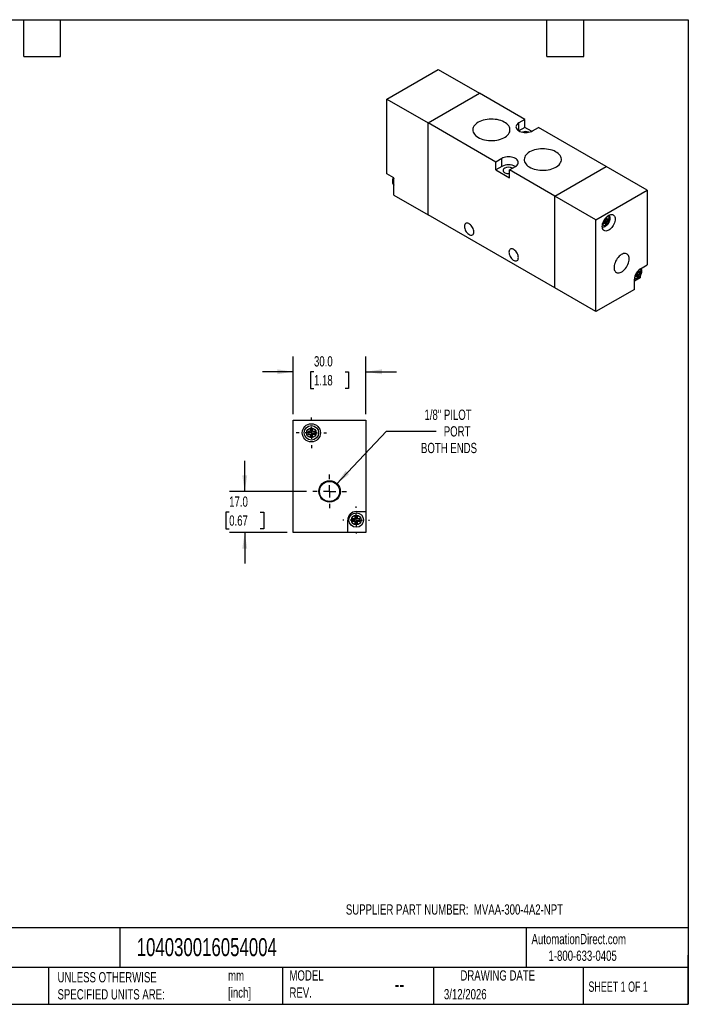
# Model space of a CAD drawing. Header units: millimetres. Extents: x 13 to 546, y 13 to 419.
# Tile 2 of 2: x 270 to 546, y 13 to 419. Entities that reach past the tile are written whole.
import ezdxf

# ---------------------------------------------------------------- set-up
doc = ezdxf.new("R2010")
doc.units = ezdxf.units.MM
doc.header["$LTSCALE"] = 2
doc.linetypes.add('SLD-Center', pattern=[19.05, 15.24, -1.27, 1.27, -1.27])
doc.linetypes.add('SLD-Solid', pattern=[0])
doc.layers.add('CENTER', color=40, linetype='SLD-Center')
doc.layers.add('DIMENSIONS', color=140, linetype='SLD-Solid', lineweight=25)
doc.layers.add('TEXT', color=140, linetype='SLD-Solid', lineweight=25)
doc.styles.add('SLDTEXTSTYLE0', font='TXT', dxfattribs={"width": 0.7})
doc.styles.add('SLDTEXTSTYLE1', font='TXT', dxfattribs={"width": 0.65})
doc.dimstyles.new('SLDDIMSTYLE4', dxfattribs={"dimtxt": 4.316016, "dimasz": 6.604, "dimexe": 0, "dimexo": 0.0625, "dimgap": 1.079004, "dimtad": 0, "dimtih": 1, "dimtoh": 1, "dimdec": 1, "dimrnd": 1e-09, "dimzin": 4, "dimdsep": 46, "dimtxsty": 'SLDTEXTSTYLE0', "dimsah": 1, "dimcen": 0.09, "dimadec": 0, "dimazin": 1, "dimtfac": 1, "dimtdec": 1, "dimtmove": 0, "dimatfit": 0, "dimfxl": 0, "dimfrac": 2, "dimtolj": 1, "dimtzin": 12, "dimarcsym": 0})
doc.dimstyles.new('SLDDIMSTYLE5', dxfattribs={"dimtxt": 4.316016, "dimasz": 6.604, "dimexe": 0, "dimexo": 0.0625, "dimgap": 1.079004, "dimtad": 0, "dimtih": 1, "dimtoh": 1, "dimdec": 1, "dimrnd": 1e-09, "dimzin": 12, "dimdsep": 46, "dimtxsty": 'SLDTEXTSTYLE0', "dimsah": 1, "dimcen": 0, "dimadec": 0, "dimazin": 3, "dimtfac": 1, "dimtdec": 1, "dimtofl": 0, "dimtmove": 0, "dimatfit": 3, "dimfxl": 0, "dimfrac": 2, "dimtolj": 1, "dimtzin": 12, "dimarcsym": 0})

# ---------------------------------------------------------------- blocks, each defined once
blk = doc.blocks.new('_D_5')
at = {"layer": 'DIMENSIONS'}
for p, q in [((363.02, 224.38), (363.02, 237.08)), ((388.53, 224.38), (356.67, 224.38)), ((356.6, 215.88), (355.15, 215.88)), ((355.15, 215.88), (355.15, 209.02)), ((369.43, 215.88), (370.88, 215.88)), ((370.88, 215.88), (370.88, 209.02)), ((355.15, 209.02), (356.6, 209.02)), ((380.48, 207.38), (356.67, 207.38)), ((363.02, 207.38), (363.02, 194.68)), ((370.88, 209.02), (369.43, 209.02))]:
    blk.add_line(p, q, dxfattribs=at)
for points in [[(363.02, 224.38), (364.03, 230.98), (362, 230.98)], [(363.02, 207.38), (362, 200.77), (364.03, 200.77)]]:
    blk.add_solid(points, dxfattribs=at)
at = {"layer": 'DIMENSIONS', "char_height": 4.233, "attachment_point": 1, "style": 'SLDTEXTSTYLE0'}
for s, insert in [('17.0', (356.6, 222.3)), ('0.67', (356.6, 214.48))]:
    blk.add_mtext(s, dxfattribs=dict(at, insert=insert))
blk = doc.blocks.new('_D_6')
at = {"layer": 'DIMENSIONS'}
for p, q in [((383.02, 256.32), (383.02, 280.13)), ((413.02, 256.32), (413.02, 280.13)), ((383.02, 273.78), (370.32, 273.78)), ((391.6, 273.78), (390.15, 273.78)), ((390.15, 273.78), (390.15, 266.92)), ((404.43, 273.78), (405.88, 273.78)), ((405.88, 273.78), (405.88, 266.92)), ((413.02, 273.78), (425.72, 273.78)), ((390.15, 266.92), (391.6, 266.92)), ((405.88, 266.92), (404.43, 266.92))]:
    blk.add_line(p, q, dxfattribs=at)
for points in [[(383.02, 273.78), (376.41, 274.79), (376.41, 272.76)], [(413.02, 273.78), (419.62, 272.76), (419.62, 274.79)]]:
    blk.add_solid(points, dxfattribs=at)
at = {"layer": 'DIMENSIONS', "char_height": 4.233, "attachment_point": 1, "style": 'SLDTEXTSTYLE0'}
for s, insert in [('30.0', (391.6, 280.2)), ('1.18', (391.6, 272.38))]:
    blk.add_mtext(s, dxfattribs=dict(at, insert=insert))
blk = doc.blocks.new('_D_7')
at = {"layer": 'DIMENSIONS'}
for p, q in [((400.85, 227.38), (421.48, 249.27)), ((421.48, 249.27), (441.98, 249.27))]:
    blk.add_line(p, q, dxfattribs=at)
blk.add_solid([(400.85, 227.38), (406.12, 231.49), (404.64, 232.88)], dxfattribs=at)
at = {"layer": 'DIMENSIONS', "char_height": 4.233, "attachment_point": 1, "style": 'SLDTEXTSTYLE0'}
for s, insert in [('1/8" PILOT', (437.2, 258.16)), ('PORT', (445.16, 251.3)), ('BOTH ENDS', (435.77, 244.44))]:
    blk.add_mtext(s, dxfattribs=dict(at, insert=insert))
blk = doc.blocks.new('SW_CENTERMARKSYMBOL_2')
at = {"layer": 'CENTER', "color": 0}
for p, q in [((0, 5.08), (0, 6.95)), ((-5.08, 0), (-6.95, 0)), ((0, 0), (-2.54, 0)), ((0, 0), (0, 2.54)), ((0, 0), (0, -2.54)), ((0, 0), (2.54, 0)), ((5.08, 0), (6.95, 0)), ((0, -5.08), (0, -6.95))]:
    blk.add_line(p, q, dxfattribs=at)
blk = doc.blocks.new('SW_CENTERMARKSYMBOL_3')
at = {"layer": 'CENTER', "color": 0}
for p, q in [((0, 5.08), (0, 5.54)), ((-5.08, 0), (-5.54, 0)), ((0, 0), (-2.54, 0)), ((0, 0), (0, 2.54)), ((0, 0), (0, -2.54)), ((0, 0), (2.54, 0)), ((5.08, 0), (5.54, 0)), ((0, -5.08), (0, -5.54))]:
    blk.add_line(p, q, dxfattribs=at)
blk = doc.blocks.new('SW_CENTERMARKSYMBOL_4')
at = {"layer": 'CENTER', "color": 0}
for p, q in [((0, 5.08), (0, 6.29)), ((-5.08, 0), (-6.29, 0)), ((0, 0), (-2.54, 0)), ((0, 0), (0, 2.54)), ((0, 0), (0, -2.54)), ((0, 0), (2.54, 0)), ((5.08, 0), (6.29, 0)), ((0, -5.08), (0, -6.29))]:
    blk.add_line(p, q, dxfattribs=at)

msp = doc.modelspace()

# ---------------------------------------------------------------- linework, layer by layer
for p, q in [((421.69, 386.28), (442.91, 398.53)), ((442.91, 398.53), (459.88, 388.73)), ((421.69, 386.28), (438.66, 376.49)), ((421.69, 355.5), (421.69, 386.28)), ((438.66, 376.49), (459.88, 388.73)), ((438.7, 376.47), (459.91, 388.71)), ((459.88, 388.73), (459.88, 388.69)), ((478.62, 377.92), (459.91, 388.71)), ((438.66, 338.6), (438.66, 376.49)), ((438.7, 338.58), (438.7, 376.47)), ((466.59, 360.36), (438.7, 376.47)), ((478.62, 377.92), (476.14, 376.49)), ((476.14, 373.22), (476.14, 376.49)), ((478.62, 374.65), (476.14, 373.22)), ((478.62, 374.65), (478.62, 377.92)), ((481.42, 373.03), (478.62, 374.65)), ((481.8, 373.22), (484.27, 374.65)), ((512.17, 358.55), (484.27, 374.65)), ((469.07, 361.79), (466.59, 360.36)), ((469.07, 358.53), (469.07, 361.79)), ((466.59, 357.1), (466.59, 360.36)), ((469.07, 358.53), (466.59, 357.1)), ((472.25, 357.1), (474.73, 358.53)), ((490.95, 346.3), (512.17, 358.55)), ((490.99, 346.28), (512.13, 358.49)), ((491.02, 346.26), (512.24, 358.51)), ((512.13, 358.49), (512.17, 358.46)), ((512.17, 358.55), (512.17, 358.46)), ((529.17, 348.73), (512.24, 358.51)), ((424.59, 353.83), (421.69, 355.5)), ((424.59, 346.72), (424.59, 353.83)), ((466.59, 357.1), (472.25, 353.83)), ((472.25, 353.83), (472.25, 357.1)), ((490.95, 346.3), (472.25, 357.1)), ((424.59, 346.72), (438.66, 338.6)), ((490.95, 308.41), (490.95, 346.3)), ((490.99, 308.47), (490.99, 346.28)), ((490.99, 346.28), (491.02, 346.26)), ((507.96, 336.48), (491.02, 346.26)), ((491.02, 308.37), (491.02, 346.26)), ((507.96, 336.48), (529.17, 348.73)), ((529.17, 348.73), (529.17, 317.95)), ((438.7, 338.62), (438.66, 338.6)), ((490.95, 308.41), (438.7, 338.58)), ((512.49, 337.38), (511.78, 336.97)), ((512.49, 336.56), (512.49, 337.38)), ((507.96, 298.6), (507.96, 336.48)), ((511.78, 336.16), (511.07, 335.75)), ((511.07, 335.75), (511.07, 334.93)), ((511.07, 335.75), (511.78, 335.34)), ((511.07, 334.93), (511.78, 335.34)), ((511.78, 336.97), (511.78, 336.16)), ((511.78, 336.97), (512.49, 336.56)), ((512.49, 336.56), (511.78, 336.16)), ((511.78, 336.16), (511.78, 335.34)), ((511.78, 336.16), (512.49, 335.75)), ((511.78, 335.34), (511.78, 334.52)), ((511.78, 335.34), (512.49, 334.93)), ((511.78, 334.52), (512.49, 334.93)), ((513.19, 336.97), (512.49, 336.56)), ((512.49, 336.56), (512.49, 336.56)), ((512.49, 336.56), (513.19, 336.16)), ((512.49, 335.75), (513.19, 336.16)), ((512.49, 334.93), (512.49, 335.75)), ((513.19, 336.16), (513.19, 336.97)), ((526.34, 316.31), (529.17, 317.95)), ((524.15, 313.52), (524.15, 313.09)), ((524.15, 313.09), (524.86, 313.5)), ((524.28, 313.83), (524.86, 313.5)), ((524.86, 314.31), (524.36, 314.03)), ((524.86, 314.88), (524.86, 314.31)), ((525.57, 314.72), (524.86, 314.31)), ((524.86, 314.31), (524.86, 313.5)), ((524.86, 314.31), (525.57, 313.9)), ((524.86, 313.5), (524.86, 312.68)), ((524.86, 313.5), (525.57, 313.09)), ((524.86, 312.68), (525.57, 313.09)), ((524.98, 315.06), (525.57, 314.72)), ((525.57, 315.54), (525.2, 315.32)), ((525.57, 314.72), (525.57, 315.54)), ((526.27, 315.13), (525.57, 314.72)), ((525.57, 314.72), (525.57, 314.72)), ((525.57, 314.72), (526.27, 314.31)), ((525.57, 313.9), (526.27, 314.31)), ((525.57, 313.09), (525.57, 313.9)), ((526.27, 314.31), (526.27, 315.13)), ((526.27, 313.29), (526.27, 312.52)), ((526.27, 312.52), (523.87, 311.13)), ((523.87, 307.78), (523.87, 312.03)), ((491.02, 308.45), (490.95, 308.41)), ((490.99, 308.47), (491.02, 308.45)), ((507.96, 298.6), (491.02, 308.37)), ((523.87, 307.78), (507.96, 298.6)), ((383.02, 207.38), (383.02, 253.78)), ((383.02, 253.78), (413.02, 253.78)), ((413.02, 253.78), (413.02, 216.08)), ((390.02, 249.08), (389.02, 249.08)), ((389.02, 249.08), (389.02, 248.08)), ((389.02, 248.08), (390.02, 248.08)), ((391.02, 250.08), (390.02, 250.08)), ((390.02, 250.08), (390.02, 249.08)), ((390.02, 248.08), (390.02, 247.08)), ((391.02, 249.08), (391.02, 250.08)), ((392.02, 249.08), (391.02, 249.08)), ((391.02, 247.08), (391.02, 248.08)), ((391.02, 248.08), (392.02, 248.08)), ((392.02, 248.08), (392.02, 249.08)), ((390.02, 247.08), (391.02, 247.08)), ((409.02, 216.08), (413.02, 216.08)), ((413.02, 216.08), (413.02, 207.38)), ((405.52, 207.38), (405.52, 212.58)), ((408.52, 213.08), (407.52, 213.08)), ((407.52, 213.08), (407.52, 212.08)), ((407.52, 212.08), (408.52, 212.08)), ((409.52, 214.08), (408.52, 214.08)), ((408.52, 214.08), (408.52, 213.08)), ((408.52, 212.08), (408.52, 211.08)), ((409.52, 213.08), (409.52, 214.08)), ((410.52, 213.08), (409.52, 213.08)), ((409.52, 211.08), (409.52, 212.08)), ((409.52, 212.08), (410.52, 212.08)), ((410.52, 212.08), (410.52, 213.08)), ((405.52, 207.38), (383.02, 207.38)), ((413.02, 207.38), (405.52, 207.38)), ((408.52, 211.08), (409.52, 211.08))]:
    msp.add_line(p, q)
at = {"flags": 128}
for points in [[(459.4, 376.76), (458.84, 376.4), (458.34, 376), (457.93, 375.58), (457.6, 375.13), (457.36, 374.66), (457.21, 374.18), (457.15, 373.69), (457.19, 373.2), (457.32, 372.72), (457.53, 372.25), (457.84, 371.79), (458.23, 371.36), (458.71, 370.96), (459.25, 370.58), (459.87, 370.25), (460.54, 369.95), (461.27, 369.7), (462.04, 369.5), (462.84, 369.35), (463.67, 369.25), (464.51, 369.2), (465.36, 369.21), (466.19, 369.27), (467.02, 369.38), (467.81, 369.55), (468.57, 369.76), (469.29, 370.02), (469.95, 370.33), (470.54, 370.67), (471.07, 371.06), (471.53, 371.47), (471.9, 371.91), (472.18, 372.37), (472.38, 372.84), (472.48, 373.32), (472.49, 373.81), (472.41, 374.3), (472.24, 374.78), (471.98, 375.24), (471.63, 375.68), (471.19, 376.1), (470.68, 376.49), (470.1, 376.85), (469.46, 377.16), (468.76, 377.44), (468.01, 377.66), (467.22, 377.84), (466.4, 377.97), (465.57, 378.04), (464.72, 378.06), (463.88, 378.03), (463.05, 377.94), (462.23, 377.8), (461.46, 377.61), (460.72, 377.37), (460.03, 377.09), (459.4, 376.76)], [(476.14, 376.49), (475.73, 376.21), (475.4, 375.9), (475.16, 375.57), (475.02, 375.22), (474.97, 374.85), (475.02, 374.49), (475.16, 374.14), (475.4, 373.81), (475.73, 373.5), (476.14, 373.22), (476.62, 372.99), (477.15, 372.8), (477.73, 372.66), (478.34, 372.57), (478.97, 372.54), (479.59, 372.57), (480.2, 372.66), (480.78, 372.8), (481.32, 372.99), (481.8, 373.22)], [(480.61, 364.52), (480.05, 364.15), (479.56, 363.76), (479.14, 363.33), (478.82, 362.88), (478.57, 362.41), (478.42, 361.93), (478.37, 361.44), (478.4, 360.96), (478.53, 360.47), (478.75, 360), (479.05, 359.55), (479.45, 359.12), (479.92, 358.71), (480.47, 358.34), (481.08, 358), (481.75, 357.71), (482.48, 357.46), (483.25, 357.26), (484.05, 357.1), (484.88, 357), (485.72, 356.96), (486.57, 356.96), (487.41, 357.02), (488.23, 357.14), (489.03, 357.3), (489.79, 357.52), (490.5, 357.78), (491.16, 358.08), (491.76, 358.43), (492.29, 358.81), (492.74, 359.22), (493.11, 359.66), (493.4, 360.12), (493.59, 360.59), (493.7, 361.08), (493.71, 361.57), (493.63, 362.05), (493.45, 362.53), (493.19, 362.99), (492.84, 363.44), (492.41, 363.86), (491.9, 364.25), (491.32, 364.6), (490.67, 364.92), (489.97, 365.19), (489.22, 365.42), (488.43, 365.59), (487.61, 365.72), (486.78, 365.79), (485.93, 365.81), (485.09, 365.78), (484.26, 365.69), (483.45, 365.55), (482.67, 365.36), (481.93, 365.13), (481.24, 364.84), (480.61, 364.52)], [(474.73, 358.53), (475.13, 358.8), (475.46, 359.11), (475.7, 359.45), (475.85, 359.8), (475.9, 360.16), (475.85, 360.52), (475.7, 360.87), (475.46, 361.21), (475.13, 361.52), (474.73, 361.79), (474.25, 362.03), (473.71, 362.22), (473.13, 362.35), (472.52, 362.44), (471.9, 362.47), (471.27, 362.44), (470.66, 362.35), (470.08, 362.22), (469.55, 362.03), (469.07, 361.79)], [(470.31, 357.81), (470.02, 357.61), (469.81, 357.37), (469.68, 357.12), (469.65, 356.86), (469.71, 356.6), (469.85, 356.35), (470.08, 356.12), (470.39, 355.93), (470.76, 355.77), (471.17, 355.66), (471.61, 355.6), (472.07, 355.6), (472.25, 355.61)], [(510.61, 333.77), (510.64, 334.27), (510.74, 334.79), (510.9, 335.32), (511.12, 335.86), (511.39, 336.38), (511.7, 336.88), (512.06, 337.33), (512.44, 337.74), (512.85, 338.08), (513.26, 338.36), (513.68, 338.56), (514.08, 338.68), (514.47, 338.72), (514.82, 338.68), (515.14, 338.55), (515.41, 338.34), (515.63, 338.05), (515.79, 337.7), (515.88, 337.29), (515.92, 336.83), (515.88, 336.33), (515.79, 335.81), (515.63, 335.27), (515.41, 334.74), (515.14, 334.22), (514.82, 333.72), (514.47, 333.27), (514.08, 332.86), (513.68, 332.51), (513.26, 332.24), (512.85, 332.03), (512.44, 331.91), (512.06, 331.88), (511.7, 331.92), (511.39, 332.05), (511.12, 332.26), (510.9, 332.54), (510.74, 332.9), (510.64, 333.31), (510.61, 333.77)], [(513.55, 336.77), (513.51, 337.1), (513.42, 337.38), (513.26, 337.59), (513.05, 337.72), (512.79, 337.78), (512.51, 337.74), (512.42, 337.72)], [(457.58, 331.52), (457.55, 331.95), (457.45, 332.4), (457.29, 332.87), (457.07, 333.32), (456.81, 333.76), (456.5, 334.15), (456.17, 334.49), (455.81, 334.77), (455.45, 334.98), (455.1, 335.11), (454.77, 335.15), (454.46, 335.11), (454.2, 334.98), (453.98, 334.78), (453.82, 334.5), (453.72, 334.16), (453.69, 333.76), (453.72, 333.33), (453.82, 332.88), (453.98, 332.41), (454.2, 331.96), (454.46, 331.52), (454.77, 331.13), (455.1, 330.79), (455.45, 330.51), (455.81, 330.3), (456.17, 330.17), (456.5, 330.13), (456.81, 330.17), (457.07, 330.3), (457.29, 330.5), (457.45, 330.78), (457.55, 331.12), (457.58, 331.52)], [(510.75, 334.82), (510.79, 334.66), (510.92, 334.41), (511.11, 334.24), (511.34, 334.14), (511.61, 334.13), (511.9, 334.21), (512.21, 334.37), (512.51, 334.6), (512.79, 334.89), (513.05, 335.24), (513.26, 335.61), (513.42, 336.01), (513.51, 336.4), (513.55, 336.77)], [(475.96, 320.9), (475.93, 321.34), (475.83, 321.79), (475.67, 322.25), (475.46, 322.71), (475.19, 323.14), (474.89, 323.54), (474.55, 323.88), (474.2, 324.16), (473.84, 324.37), (473.49, 324.49), (473.15, 324.54), (472.85, 324.5), (472.58, 324.37), (472.37, 324.16), (472.21, 323.88), (472.11, 323.54), (472.07, 323.15), (472.11, 322.72), (472.21, 322.26), (472.37, 321.8), (472.58, 321.34), (472.85, 320.91), (473.15, 320.52), (473.49, 320.17), (473.84, 319.89), (474.2, 319.69), (474.55, 319.56), (474.89, 319.52), (475.19, 319.56), (475.46, 319.68), (475.67, 319.89), (475.83, 320.17), (475.93, 320.51), (475.96, 320.9)], [(521.68, 320.4), (521.65, 320.9), (521.55, 321.36), (521.39, 321.76), (521.17, 322.09), (520.89, 322.34), (520.56, 322.52), (520.19, 322.61), (519.79, 322.62), (519.36, 322.54), (518.91, 322.37), (518.45, 322.13), (518, 321.81), (517.56, 321.43), (517.14, 320.98), (516.75, 320.48), (516.4, 319.94), (516.1, 319.38), (515.85, 318.79), (515.66, 318.2), (515.52, 317.63), (515.46, 317.07), (515.46, 316.54), (515.52, 316.06), (515.66, 315.63), (515.85, 315.27), (516.1, 314.98), (516.4, 314.76), (516.75, 314.63), (517.14, 314.58), (517.56, 314.61), (518, 314.73), (518.45, 314.94), (518.91, 315.22), (519.36, 315.57), (519.79, 315.99), (520.19, 316.46), (520.56, 316.98), (520.89, 317.54), (521.17, 318.11), (521.39, 318.7), (521.55, 319.29), (521.65, 319.86), (521.68, 320.4)], [(523.93, 312.68), (524, 312.57), (524.19, 312.39), (524.42, 312.3), (524.69, 312.29), (524.98, 312.36), (525.29, 312.52), (525.59, 312.75), (525.88, 313.05), (526.13, 313.39), (526.34, 313.77), (526.5, 314.16), (526.59, 314.55), (526.63, 314.92)], [(526.63, 314.92), (526.59, 315.26), (526.5, 315.53), (526.34, 315.75), (526.13, 315.88), (525.88, 315.93), (525.81, 315.93)]]:
    msp.add_lwpolyline(points, dxfattribs=at)
for centre, radius in [((390.52, 248.58), 3.75), ((390.52, 248.58), 3), ((390.52, 248.58), 2), ((398.02, 224.38), 4.41), ((398.02, 224.38), 4.13), ((409.02, 212.58), 3), ((409.02, 212.58), 2)]:
    msp.add_circle(centre, radius)
for centre, radius, start, end in [((478.97, 369.3), 3.59, 69.4059, 110.5941), ((471.9, 353.12), 6.1, 62.3968, 117.6086), ((471.9, 354.75), 3.45, 62.5844, 117.4252), ((426.83, 352.19), 2.61, 148.8009, 211.1991), ((529.22, 311.79), 5.36, 122.4763, 177.5237), ((409.02, 212.58), 3.5, 90, 180)]:
    msp.add_arc(centre, radius, start, end)
for points, knots in [([(424.33, 353.98), (424.28, 353.86), (424.15, 353.59), (424.03, 353.15), (423.95, 352.67), (423.94, 352.21), (424, 351.79), (424.13, 351.42), (424.32, 351.1), (424.47, 350.9), (424.58, 350.82), (424.59, 350.81)], [0, 0, 0, 0, 0.104784, 0.240428, 0.37844, 0.519525, 0.644876, 0.764092, 0.877842, 0.988041, 1, 1, 1, 1]), ([(510.64, 333.54), (510.76, 333.54), (511, 333.53), (511.38, 333.61), (511.75, 333.76), (512.13, 333.98), (512.49, 334.26), (512.83, 334.61), (513.13, 335), (513.39, 335.43), (513.59, 335.89), (513.74, 336.36), (513.82, 336.79), (513.84, 337.15), (513.83, 337.49), (513.76, 337.84), (513.65, 338.18), (513.52, 338.36), (513.47, 338.44)], [0, 0, 0, 0, 0.058081, 0.118276, 0.18149, 0.248045, 0.316996, 0.386632, 0.456067, 0.525358, 0.594898, 0.665062, 0.736382, 0.788219, 0.829394, 0.893942, 0.955237, 1, 1, 1, 1]), ([(523.87, 311.7), (523.94, 311.7), (524.14, 311.69), (524.46, 311.77), (524.83, 311.91), (525.21, 312.13), (525.57, 312.42), (525.91, 312.77), (526.21, 313.16), (526.47, 313.59), (526.67, 314.05), (526.83, 314.52), (526.91, 314.95), (526.93, 315.31), (526.91, 315.65), (526.84, 316), (526.75, 316.29), (526.65, 316.44), (526.63, 316.48)], [0, 0, 0, 0, 0.035413, 0.09859, 0.164936, 0.234788, 0.307154, 0.38024, 0.453115, 0.525839, 0.598823, 0.672464, 0.747317, 0.801721, 0.844936, 0.912682, 0.977014, 1, 1, 1, 1])]:
    msp.add_open_spline(points, degree=3, knots=knots)
at = {"layer": 'TEXT'}
for p, q in [((12.7, 419.1), (546.1, 419.1)), ((271.78, 403.86), (271.78, 419.1)), ((287.02, 403.86), (287.02, 419.1)), ((487.68, 403.86), (487.68, 419.1)), ((502.92, 403.86), (502.92, 419.1)), ((546.1, 419.1), (546.1, 12.7)), ((271.78, 403.86), (287.02, 403.86)), ((487.68, 403.86), (502.92, 403.86)), ((546.1, 44.25), (12.7, 44.25)), ((311.52, 44.25), (311.52, 27.94)), ((479.15, 44.25), (479.15, 27.94)), ((546.1, 12.7), (546.1, 33.02)), ((546.1, 27.94), (12.7, 27.94)), ((282, 27.94), (282, 12.7)), ((378.6, 27.94), (378.6, 12.7)), ((440.93, 27.94), (440.93, 12.7)), ((502.7, 27.94), (502.7, 12.7)), ((12.7, 12.7), (546.1, 12.7))]:
    msp.add_line(p, q, dxfattribs=at)

# ---------------------------------------------------------------- block references
at = {"layer": 'CENTER'}
for name, p in [('SW_CENTERMARKSYMBOL_4', (390.52, 248.58)), ('SW_CENTERMARKSYMBOL_2', (398.02, 224.38)), ('SW_CENTERMARKSYMBOL_3', (409.02, 212.58))]:
    msp.add_blockref(name, p, dxfattribs=at)

# ---------------------------------------------------------------- texts
at = {"layer": 'TEXT'}
for s, insert, char_height, attachment_point, style in [('SUPPLIER PART NUMBER:  MVAA-300-4A2-NPT', (404.76, 53.96), 4.2333, 1, 'SLDTEXTSTYLE0'), ('AutomationDirect.com', (481.39, 41.75), 4.2333, 1, 'SLDTEXTSTYLE0'), ('104030016054004', (318.42, 40), 7.4083, 1, 'SLDTEXTSTYLE0'), ('1-800-633-0405', (488.38, 34.87), 4.2333, 1, 'SLDTEXTSTYLE0'), ('UNLESS OTHERWISE ^JSPECIFIED UNITS ARE:', (285.74, 25.99), 4.2333, 1, 'SLDTEXTSTYLE0'), ('mm^J[inch]', (356.13, 26.72), 4.233, 1, 'SLDTEXTSTYLE0'), ('MODEL ^JREV.', (381.47, 26.73), 4.2333, 1, 'SLDTEXTSTYLE0'), ('DRAWING DATE', (467.45, 26.73), 4.2333, 2, 'SLDTEXTSTYLE0'), ('--', (424.86, 24.15), 6.35, 1, 'SLDTEXTSTYLE0'), ('SHEET 1 OF 1', (504.88, 22.1), 4.2333, 1, 'SLDTEXTSTYLE1'), ('3/12/2026', (445.23, 18.98), 4.233, 1, 'SLDTEXTSTYLE0')]:
    msp.add_mtext(s, dxfattribs=dict(at, insert=insert, char_height=char_height, attachment_point=attachment_point, style=style))

# ---------------------------------------------------------------- dimensions: what is measured, and where the dimension line sits
at = {"layer": 'DIMENSIONS'}
dim = msp.add_linear_dim(base=(413.02, 273.78), p1=(383.02, 253.78), p2=(413.02, 253.78), dimstyle='SLDDIMSTYLE4', dxfattribs=at)
dim.commit()
dim.dimension.update_dxf_attribs({"geometry": '_D_6', "text_midpoint": (398.02, 273.78), "dimtype": 160})
dim = msp.add_diameter_dim_2p(p1=(395.19, 221.38), p2=(400.85, 227.38), text='1/8" PILOT\\PPORT\\PBOTH ENDS', dimstyle='SLDDIMSTYLE5', override={"dimpost": '<>'}, dxfattribs=at)
dim.commit()
dim.dimension.update_dxf_attribs({"geometry": '_D_7', "text_midpoint": (452.78, 249.27), "dimtype": 163})
dim = msp.add_linear_dim(base=(363.02, 224.38), p1=(383.02, 207.38), p2=(391.07, 224.38), angle=90, dimstyle='SLDDIMSTYLE4', dxfattribs=at)
dim.commit()
dim.dimension.update_dxf_attribs({"geometry": '_D_5', "text_midpoint": (363.02, 215.88), "dimtype": 160})

doc.saveas('drawing.dxf')
